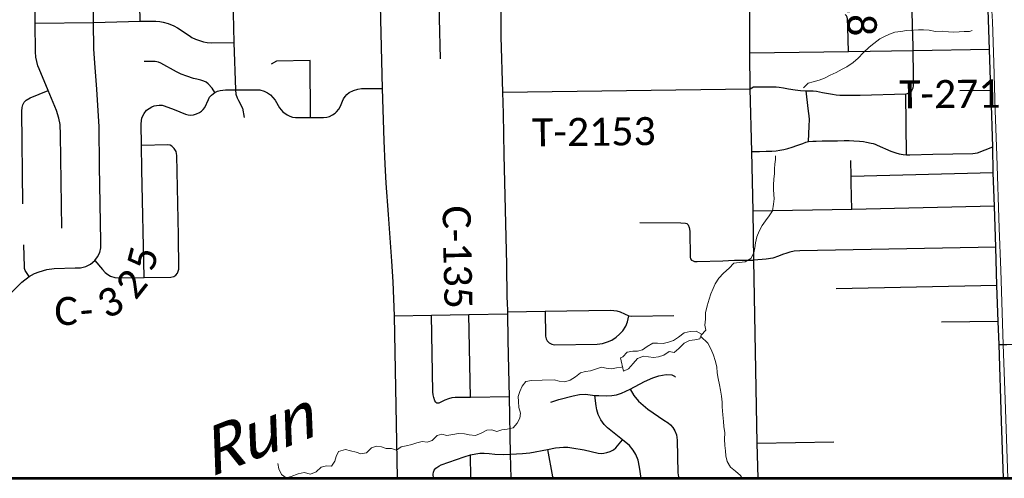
# Model space of a CAD drawing. Header units: feet. Extents: x 14.58 to 21.38, y 7.74 to 14.55.
# Tile 2 of 73: x 15.59 to 17.58, y 7.75 to 8.68. Entities that reach past the tile are written whole.
import ezdxf

# ---------------------------------------------------------------- set-up
doc = ezdxf.new("R2010")
doc.units = ezdxf.units.FT
doc.header["$LTSCALE"] = 20
doc.header["$MEASUREMENT"] = 0
doc.linetypes.add('rr2', pattern=[0])
for name, color, linetype, lineweight in [('GM_X_County_Road', 3, 'Continuous', 30), ('GM_X_County_Road_Text', 3, 'Continuous', 0), ('GM_X_Interstate_Route', 1, 'Continuous', 53), ('GM_X_Minor_Lake', 5, 'Continuous', 0), ('GM_X_Minor_River', 5, 'Continuous', 0), ('GM_X_Minor_River_Text', 5, 'Continuous', 0), ('GM_X_Rail_Line', 7, 'rr2', 13), ('GM_X_State_Route', 1, 'Continuous', 30)]:
    doc.layers.add(name, color=color, linetype=linetype, lineweight=lineweight)
doc.layers.add('GM_X_Township_Road', color=252, linetype='Continuous', lineweight=30, true_color=0x696969)
doc.layers.add('GM_X_Township_Road_Text', color=252, linetype='Continuous', lineweight=0, true_color=0x696969)
doc.styles.add('Slanted Normal (0.14) Font 31', font='dgn031.shx', dxfattribs={"height": 0.14})

msp = doc.modelspace()

# ---------------------------------------------------------------- linework, layer by layer
at = {"layer": 'GM_X_County_Road', "flags": 128}
for points in [[(16.5687, 8.5327), (16.5658, 8.6445), (16.5654, 8.6851), (16.5639, 8.7594), (16.5574, 9.0315), (16.5542, 9.1455), (16.551, 9.377), (16.549, 9.5116), (16.5477, 9.5773), (16.5459, 9.6437), (16.5448, 9.6861)], [(16.3562, 7.7517), (16.3502, 8.0804), (16.3474, 8.1489), (16.3445, 8.1907), (16.3379, 8.2853), (16.3332, 8.3483), (16.3309, 8.3869), (16.3291, 8.4339), (16.3259, 8.5402), (16.317, 8.9044), (16.3105, 9.1425)], [(17.5563, 8.5271), (17.556, 8.5366), (17.5535, 8.6186), (17.55, 8.7199), (17.546, 8.7501), (17.5417, 8.7763), (17.5068, 8.9283), (17.4554, 9.156)], [(15.7439, 8.5912), (15.7417, 8.6201), (15.7414, 8.6732), (15.7408, 8.7693), (15.7387, 8.7818), (15.7314, 8.8132), (15.7292, 8.8239), (15.7265, 8.8398), (15.7255, 8.8544), (15.7258, 8.9356), (15.7249, 8.9493), (15.7227, 8.9636), (15.7175, 8.981), (15.7108, 8.997), (15.7028, 9.0103), (15.6903, 9.0263), (15.6725, 9.0475), (15.6691, 9.0521), (15.6659, 9.0566), (15.6654, 9.0646), (15.6653, 9.134)], [(15.5243, 8.0743), (15.5306, 8.0834), (15.5446, 8.097), (15.596, 8.1486), (15.6113, 8.1596), (15.6219, 8.1658), (15.6317, 8.1696), (15.6472, 8.1742), (15.6616, 8.1763), (15.704, 8.1774), (15.715, 8.1773), (15.7258, 8.1798), (15.7352, 8.1849), (15.744, 8.1922), (15.7495, 8.1994), (15.7538, 8.2083), (15.756, 8.2179), (15.7564, 8.2304), (15.7532, 8.3829), (15.7526, 8.4624), (15.7479, 8.5385), (15.7439, 8.5912)], [(16.5782, 8.1083), (16.5779, 8.1163), (16.5768, 8.1844), (16.572, 8.4057), (16.5704, 8.4892), (16.5687, 8.5327)], [(17.5817, 7.7517), (17.5777, 7.867), (17.5727, 8.0221), (17.5708, 8.0691), (17.5683, 8.1415), (17.5663, 8.2195), (17.563, 8.3018), (17.5608, 8.3694), (17.5598, 8.4218), (17.5563, 8.5271)], [(16.5801, 8.0322), (16.579, 8.0844), (16.5789, 8.0883), (16.5782, 8.1083)], [(16.5857, 7.7517), (16.5847, 7.8008), (16.5822, 7.9166), (16.5808, 8.0008), (16.5801, 8.0322)]]:
    msp.add_lwpolyline(points, dxfattribs=at)
at = {"layer": 'GM_X_Interstate_Route', "flags": 128}
msp.add_lwpolyline([(14.577, 11.6527), (14.577, 7.7517), (19.5613, 7.7517)], dxfattribs=at)
at = {"layer": 'GM_X_Minor_Lake', "flags": 128}
for points in [[(16.8132, 7.9687), (16.8234, 7.9731), (16.8323, 7.9842), (16.8416, 7.9938), (16.8533, 7.9989), (16.8639, 7.9975), (16.8734, 7.9962), (16.8836, 7.9971), (16.8946, 8.0006), (16.9051, 8.008), (16.9153, 8.0059), (16.9251, 8.014), (16.9359, 8.0247), (16.9468, 8.0302), (16.9574, 8.0315), (16.9676, 8.0335), (16.9708, 8.0435), (16.9598, 8.049), (16.948, 8.0488), (16.9359, 8.046), (16.9243, 8.0375), (16.9142, 8.0305), (16.904, 8.027), (16.8935, 8.0242), (16.8821, 8.0248), (16.8726, 8.025), (16.861, 8.0184), (16.8512, 8.0114), (16.8414, 8.0086), (16.8319, 8.0089), (16.8202, 8.0068), (16.812, 7.9972), (16.8068, 7.9956)], [(16.8068, 7.9956), (16.8132, 7.9687)]]:
    msp.add_lwpolyline(points, dxfattribs=at)
at = {"layer": 'GM_X_Minor_River', "flags": 128}
for points in [[(17.177, 8.5411), (17.1867, 8.5507), (17.1965, 8.5535), (17.209, 8.5567), (17.2195, 8.5611), (17.2312, 8.5673), (17.2428, 8.5724), (17.2552, 8.579), (17.265, 8.5837), (17.2777, 8.5926), (17.2875, 8.6015), (17.2979, 8.6119), (17.3099, 8.6234), (17.3196, 8.6312), (17.3312, 8.6404), (17.341, 8.6455), (17.3507, 8.6502), (17.3617, 8.6542), (17.3742, 8.6551), (17.3855, 8.6571), (17.3995, 8.6577), (17.4093, 8.6586), (17.4199, 8.6588), (17.4309, 8.6578), (17.4439, 8.6553), (17.4586, 8.6563), (17.47, 8.6545), (17.4799, 8.6539), (17.4916, 8.6544), (17.5018, 8.655), (17.5128, 8.6555), (17.5181, 8.6571)], [(16.9701, 8.0412), (16.9794, 8.0516), (16.9778, 8.0614), (16.9791, 8.0736), (16.9789, 8.0865), (16.9821, 8.1002), (16.9864, 8.1139), (16.9897, 8.125), (16.9941, 8.1353), (16.9981, 8.1448), (17.0059, 8.1567), (17.0152, 8.1667), (17.0264, 8.1768), (17.0365, 8.1871), (17.0471, 8.1881), (17.0592, 8.1897), (17.0704, 8.196), (17.0763, 8.2078), (17.0784, 8.2181), (17.0798, 8.2276), (17.083, 8.2402), (17.0874, 8.2517), (17.0937, 8.2627), (17.1, 8.2727), (17.1074, 8.2823), (17.1141, 8.2926), (17.1165, 8.306), (17.1175, 8.3166), (17.1165, 8.3348), (17.1167, 8.3455), (17.1173, 8.3569), (17.1186, 8.3679), (17.1185, 8.3774), (17.1191, 8.3869), (17.1201, 8.3964), (17.1203, 8.404)], [(16.9693, 8.0387), (16.9836, 8.025), (16.9902, 8.0122), (16.9953, 8.0005), (16.9985, 7.9903), (17.0018, 7.9774), (17.0027, 7.9653), (17.0044, 7.9539), (17.0072, 7.9407), (17.0089, 7.9301), (17.0114, 7.9176), (17.0127, 7.9058), (17.0128, 7.896), (17.0142, 7.8804), (17.0156, 7.8664), (17.0157, 7.8565), (17.0178, 7.844), (17.0176, 7.8311), (17.0178, 7.8182), (17.0195, 7.8076), (17.02, 7.797), (17.0228, 7.7856), (17.0294, 7.7743), (17.0394, 7.7665), (17.0498, 7.7575), (17.0533, 7.7517)], [(16.1137, 7.7818), (16.1161, 7.7709), (16.1216, 7.7596), (16.1311, 7.7529), (16.141, 7.7553), (16.1553, 7.7608), (16.1674, 7.7633), (16.1799, 7.7604), (16.1916, 7.7651), (16.2017, 7.7744), (16.2122, 7.7772), (16.2225, 7.7762), (16.2295, 7.7866), (16.232, 7.7961), (16.2368, 7.806), (16.2508, 7.81), (16.2607, 7.8071), (16.2724, 7.8043), (16.282, 7.8014), (16.2933, 7.803), (16.3034, 7.8131), (16.3136, 7.8166), (16.3234, 7.8156), (16.3333, 7.8123), (16.3436, 7.8117), (16.3538, 7.8085), (16.3636, 7.8151), (16.3738, 7.8175), (16.3847, 7.8199), (16.3953, 7.8235), (16.4062, 7.8259), (16.4157, 7.8245), (16.4263, 7.8285), (16.436, 7.8381), (16.4458, 7.8409), (16.4561, 7.8384), (16.4682, 7.8401), (16.4795, 7.8425), (16.4912, 7.8419), (16.5007, 7.8394), (16.514, 7.8385), (16.5249, 7.8428), (16.5366, 7.8494), (16.5468, 7.8499), (16.5567, 7.8467), (16.5673, 7.8498), (16.5779, 7.8511), (16.5899, 7.8536), (16.5981, 7.8632), (16.6037, 7.8731), (16.605, 7.8834), (16.6011, 7.8947), (16.6009, 7.9069), (16.6, 7.9175), (16.6036, 7.9271), (16.6084, 7.9381), (16.6154, 7.9477), (16.6271, 7.9498), (16.6483, 7.9501), (16.6726, 7.9512), (16.6832, 7.9479), (16.6946, 7.9469), (16.7055, 7.9505), (16.7157, 7.9571), (16.7262, 7.9649), (16.7363, 7.968), (16.7462, 7.9689), (16.7582, 7.9733), (16.7688, 7.9768), (16.7783, 7.9743), (16.7889, 7.973), (16.7991, 7.975), (16.8093, 7.9763), (16.8112, 7.9772)]]:
    msp.add_lwpolyline(points, dxfattribs=at)
at = {"layer": 'GM_X_Rail_Line', "ltscale": 3.78788e-07, "flags": 128}
msp.add_lwpolyline([(17.5903, 7.7517), (17.5848, 7.911), (17.581, 8.0225), (17.5758, 8.1726), (17.573, 8.2574), (17.5683, 8.4047), (17.5649, 8.4956), (17.5619, 8.592), (17.5591, 8.6753), (17.5581, 8.697), (17.5572, 8.7107), (17.5563, 8.7252), (17.5551, 8.7376), (17.5534, 8.7491), (17.5514, 8.762), (17.549, 8.7755), (17.5446, 8.7972), (17.535, 8.8368), (17.4888, 9.0407), (17.4722, 9.1125), (17.4579, 9.1755), (17.4089, 9.3888), (17.3862, 9.4897), (17.3655, 9.5784), (17.3409, 9.6871), (17.321, 9.7736), (17.3141, 9.8052), (17.3101, 9.8286), (17.3081, 9.8461), (17.3068, 9.8583), (17.3058, 9.8715), (17.3051, 9.8894), (17.297, 10.2858), (17.2916, 10.5599), (17.2847, 10.8944), (17.2823, 11.0204), (17.2775, 11.253), (17.2742, 11.4194), (17.2699, 11.6231), (17.2695, 11.6703), (17.27, 11.6813), (17.2705, 11.6926), (17.2713, 11.7046), (17.2725, 11.7152), (17.2738, 11.7263), (17.275, 11.7368), (17.2767, 11.7477), (17.2788, 11.7592), (17.2818, 11.7741), (17.286, 11.7924), (17.3464, 12.0472), (17.408, 12.3034), (17.4265, 12.386), (17.4292, 12.3992), (17.4316, 12.4129), (17.4336, 12.4263), (17.4349, 12.4387), (17.4364, 12.4551), (17.4378, 12.4818), (17.4376, 12.497), (17.4374, 12.5108), (17.4372, 12.5225), (17.4368, 12.5318), (17.4358, 12.5433), (17.4346, 12.5525), (17.4333, 12.5649), (17.432, 12.5772), (17.431, 12.5872), (17.4307, 12.5975), (17.4311, 12.6074), (17.4318, 12.6173), (17.4332, 12.6306), (17.4351, 12.6445), (17.4368, 12.6593), (17.439, 12.6759), (17.4413, 12.696), (17.4476, 12.7478), (17.4548, 12.8033), (17.458, 12.8156), (17.4632, 12.8291), (17.4694, 12.8391), (17.476, 12.848), (17.4826, 12.8555), (17.4893, 12.8621), (17.5024, 12.8742), (17.5148, 12.8846), (17.5362, 12.9019), (17.5481, 12.9119), (17.5577, 12.9203), (17.5672, 12.9287), (17.5765, 12.9376), (17.5941, 12.9552), (17.6164, 12.9804), (17.6311, 12.9983), (17.6424, 13.0135), (17.6532, 13.0286), (17.6721, 13.0574)], dxfattribs=at)
at = {"layer": 'GM_X_State_Route', "flags": 128}
for points in [[(17.0686, 8.6308), (17.0686, 8.6883), (17.0655, 8.7681), (17.0624, 8.8884)], [(17.0854, 7.7517), (17.0835, 7.823), (17.0765, 8.1928), (17.0754, 8.2917), (17.0725, 8.4126), (17.069, 8.5396), (17.0686, 8.6117), (17.0686, 8.6308)]]:
    msp.add_lwpolyline(points, dxfattribs=at)
at = {"layer": 'GM_X_Township_Road'}
for p, q in [((15.6235, 8.6722), (15.7414, 8.6732)), ((16.1804, 8.4811), (16.1793, 8.5967)), ((16.5687, 8.5327), (17.069, 8.5396)), ((17.4935, 8.5363), (17.556, 8.5366)), ((17.5608, 8.3694), (17.2733, 8.3624)), ((17.5683, 8.1415), (17.2434, 8.1348)), ((16.5034, 7.9154), (16.5004, 8.0832)), ((17.5708, 8.0691), (17.4561, 8.0672)), ((17.0835, 7.823), (17.2382, 7.8257)), ((16.5044, 7.7517), (16.5035, 7.7992))]:
    msp.add_line(p, q, dxfattribs=at)
at = {"layer": 'GM_X_Township_Road', "flags": 128}
for points in [[(17.3985, 8.6264), (17.3977, 8.6652), (17.3943, 8.8302), (17.3917, 8.9271), (17.3867, 9.1546)], [(15.6317, 8.5796), (15.629, 8.5861), (15.6268, 8.5948), (15.6249, 8.6033), (15.6237, 8.6145), (15.6235, 8.6722), (15.6232, 8.7215), (15.6225, 8.7338), (15.6209, 8.7468), (15.6178, 8.7589), (15.6041, 8.801), (15.6003, 8.8188), (15.5983, 8.8431), (15.5969, 8.926), (15.5983, 8.9407), (15.6009, 8.9525), (15.606, 8.9651), (15.6202, 8.9891), (15.6659, 9.0566)], [(16.443, 8.6003), (16.4409, 8.6821), (16.4396, 8.7571), (16.4334, 9.0353)], [(16.0218, 8.7823), (16.025, 8.6332), (16.0285, 8.5375), (16.0293, 8.5288), (16.0319, 8.521), (16.0345, 8.5157), (16.0424, 8.5002), (16.0456, 8.4811)], [(15.8358, 8.6762), (15.8343, 8.7411)], [(17.2681, 8.6142), (17.2667, 8.664), (17.2659, 8.6809), (17.2653, 8.6841), (17.2642, 8.6869), (17.2629, 8.6885), (17.2619, 8.6893), (17.261, 8.6897)], [(15.7414, 8.6732), (15.8358, 8.6762), (15.8671, 8.6761), (15.8755, 8.6754), (15.8819, 8.6743), (15.892, 8.6715), (15.9037, 8.6668), (15.9111, 8.6628), (15.9348, 8.6469), (15.9402, 8.6433), (15.9472, 8.6398), (15.9553, 8.6368), (15.9639, 8.6346), (15.9713, 8.6328), (15.9798, 8.6327), (16.025, 8.6332)], [(17.3855, 8.406), (17.3837, 8.5292), (17.3872, 8.53), (17.3904, 8.5315), (17.3934, 8.5337), (17.3958, 8.5361), (17.3977, 8.5388), (17.3989, 8.5417), (17.3997, 8.5452), (17.3994, 8.5686), (17.3987, 8.6164), (17.3985, 8.6264)], [(17.5535, 8.6186), (17.3987, 8.6164), (17.2681, 8.6142), (17.0686, 8.6117)], [(15.9863, 8.532), (15.9812, 8.5408), (15.9732, 8.5492), (15.9688, 8.5527), (15.9641, 8.555), (15.9586, 8.557), (15.9503, 8.5589), (15.9432, 8.5605), (15.93, 8.5647), (15.9183, 8.5693), (15.909, 8.5736), (15.8772, 8.5912), (15.8727, 8.5932), (15.8694, 8.594), (15.8659, 8.5944), (15.8436, 8.5944)], [(16.1793, 8.5967), (16.1115, 8.5953), (16.1005, 8.5892)], [(15.6772, 8.2579), (15.6743, 8.4464), (15.6736, 8.467), (15.6714, 8.4803), (15.6662, 8.4955), (15.6493, 8.536), (15.6317, 8.5796)], [(17.069, 8.5396), (17.0761, 8.5432), (17.1219, 8.5435), (17.1281, 8.5429), (17.1363, 8.5416), (17.1469, 8.5394), (17.1602, 8.5371), (17.1713, 8.5357), (17.1823, 8.5354), (17.1891, 8.5352), (17.1968, 8.5354), (17.2032, 8.5344), (17.2156, 8.5322), (17.2358, 8.5285), (17.2432, 8.5273), (17.2502, 8.5265), (17.2915, 8.5268), (17.3837, 8.5292)], [(15.5985, 8.3066), (15.5962, 8.494), (15.5969, 8.5013), (15.5983, 8.5068), (15.6011, 8.5121), (15.6054, 8.5167), (15.613, 8.5211), (15.6493, 8.536)], [(15.844, 8.1578), (15.8392, 8.3762), (15.8384, 8.4247), (15.8375, 8.4685), (15.8392, 8.4805), (15.8434, 8.4897), (15.8485, 8.496), (15.8537, 8.4999), (15.859, 8.5028), (15.8637, 8.5048), (15.8688, 8.5057), (15.8738, 8.5062), (15.8802, 8.5061), (15.8842, 8.5051), (15.9047, 8.4975), (15.9271, 8.4882), (15.9325, 8.4869), (15.9375, 8.4864), (15.9438, 8.4868), (15.9496, 8.4885), (15.9557, 8.4915), (15.9599, 8.4944), (15.9627, 8.4973), (15.9663, 8.5016), (15.9737, 8.518), (15.9759, 8.5223), (15.9799, 8.5267), (15.9863, 8.532), (15.9919, 8.5344), (15.9975, 8.5361), (16.0082, 8.5371), (16.0285, 8.5375), (16.0576, 8.5374), (16.0778, 8.537), (16.0863, 8.5348), (16.093, 8.5315), (16.0994, 8.5273), (16.1086, 8.5165), (16.1176, 8.5006), (16.1243, 8.4928), (16.1328, 8.4866), (16.1386, 8.4839), (16.144, 8.4823), (16.1499, 8.4816), (16.1688, 8.4812), (16.1804, 8.4811), (16.2065, 8.4813), (16.2128, 8.4819), (16.2187, 8.4836), (16.2246, 8.4865), (16.2297, 8.4901), (16.2327, 8.4929), (16.2372, 8.4985), (16.2406, 8.5042), (16.2447, 8.5147), (16.2467, 8.5189), (16.2502, 8.5241), (16.2535, 8.5277), (16.2585, 8.5318), (16.2667, 8.5361), (16.2757, 8.5388), (16.2834, 8.5401), (16.3259, 8.5402)], [(17.187, 8.433), (17.1885, 8.4636), (17.1893, 8.4771), (17.1888, 8.4847), (17.1873, 8.4942), (17.184, 8.5231), (17.1823, 8.5354)], [(15.744, 8.1922), (15.7594, 8.1742), (15.7651, 8.1678), (15.7701, 8.1638), (15.7759, 8.1607), (15.7846, 8.1577), (15.7967, 8.157), (15.844, 8.1578), (15.8975, 8.1583), (15.9036, 8.16), (15.9079, 8.1624), (15.9113, 8.1663), (15.9141, 8.1747), (15.9133, 8.2429), (15.9099, 8.4047), (15.9084, 8.4124), (15.9045, 8.419), (15.8998, 8.4235), (15.8961, 8.4252), (15.8914, 8.4259), (15.8384, 8.4247)], [(17.0725, 8.4126), (17.0882, 8.4129), (17.1016, 8.4132), (17.1128, 8.4136), (17.1219, 8.4142), (17.129, 8.415), (17.1371, 8.4165), (17.1456, 8.4185), (17.1541, 8.4212), (17.1635, 8.4245), (17.1755, 8.429), (17.1819, 8.4317), (17.187, 8.433), (17.1962, 8.4336), (17.2024, 8.4337), (17.2148, 8.434), (17.2457, 8.4345), (17.2595, 8.4348), (17.2691, 8.4349), (17.2791, 8.4345), (17.2905, 8.4338), (17.2981, 8.4329), (17.3045, 8.4317), (17.3136, 8.4297), (17.3178, 8.4285), (17.322, 8.4272), (17.3262, 8.4252), (17.3539, 8.4131), (17.3638, 8.4096), (17.3704, 8.4079), (17.3784, 8.4064), (17.3855, 8.406), (17.3919, 8.4057), (17.4383, 8.4071), (17.5197, 8.4086), (17.5243, 8.409), (17.5286, 8.41), (17.5598, 8.4218)], [(17.2733, 8.3613), (17.2733, 8.3624), (17.2727, 8.3941)], [(17.2748, 8.2954), (17.2736, 8.3495), (17.2733, 8.3613)], [(17.563, 8.3018), (17.2748, 8.2954), (17.0754, 8.2917)], [(16.8458, 8.269), (16.9289, 8.2687), (16.9382, 8.2676), (16.9413, 8.2667), (16.9435, 8.2644), (16.9458, 8.259), (16.9471, 8.2512), (16.948, 8.1989), (16.9488, 8.1955), (16.9505, 8.1929), (16.9536, 8.1913), (16.9566, 8.1904), (16.9623, 8.1902), (17.0138, 8.1915), (17.0256, 8.1923), (17.0376, 8.1932), (17.0765, 8.1928)], [(15.6113, 8.1596), (15.603, 8.1719), (15.6018, 8.1758), (15.6016, 8.1796), (15.6006, 8.224)], [(17.5663, 8.2195), (17.1696, 8.2116), (17.1581, 8.2108), (17.1495, 8.2092), (17.1435, 8.2072), (17.1345, 8.2041), (17.1266, 8.201), (17.1148, 8.1971), (17.1016, 8.1946), (17.0765, 8.1928)], [(16.3502, 8.0804), (16.4245, 8.0816), (16.5004, 8.0832), (16.579, 8.0844)], [(16.5789, 8.0883), (16.6548, 8.0895), (16.7867, 8.0917), (16.7938, 8.0912), (16.7997, 8.0902), (16.8063, 8.0882), (16.8241, 8.0801), (16.8294, 8.0794), (16.9146, 8.0809)], [(16.6548, 8.0895), (16.6553, 8.0392), (16.6564, 8.0338), (16.6587, 8.0295), (16.6627, 8.0258), (16.6678, 8.0231), (16.6725, 8.0218), (16.7599, 8.0229), (16.7703, 8.0244), (16.7804, 8.0275), (16.7893, 8.0311), (16.7984, 8.0369), (16.8051, 8.0429), (16.8119, 8.0503), (16.8178, 8.0596), (16.8214, 8.0681), (16.8241, 8.0801)], [(16.5822, 7.9166), (16.5034, 7.9154), (16.4728, 7.9149), (16.4661, 7.9144), (16.4591, 7.9124), (16.4516, 7.9096), (16.4396, 7.9034), (16.4358, 7.904), (16.4333, 7.9058), (16.4318, 7.9085), (16.4293, 7.9153), (16.4281, 7.9205), (16.4273, 7.9269), (16.4245, 8.0816)], [(17.5727, 8.0221), (17.5883, 8.0221), (17.7716, 8.0243), (17.9743, 8.0284), (18.384, 8.0371), (18.5114, 8.0403), (18.5788, 8.0413)], [(16.6659, 7.906), (16.6826, 7.9114), (16.7111, 7.9187), (16.7242, 7.9211), (16.7361, 7.9217), (16.7554, 7.9194), (16.7633, 7.9192), (16.7784, 7.9184), (16.7892, 7.9191), (16.7986, 7.9204), (16.8093, 7.9241), (16.8264, 7.9322), (16.8552, 7.9476), (16.8727, 7.9549), (16.8842, 7.9588), (16.899, 7.9614), (16.911, 7.9609), (16.9162, 7.9584), (16.9184, 7.956)], [(16.8264, 7.9322), (16.8339, 7.9194), (16.8431, 7.9076), (16.8525, 7.8995), (16.8624, 7.8918), (16.8946, 7.8694), (16.9036, 7.8636), (16.9079, 7.8596), (16.913, 7.8542), (16.9168, 7.8479), (16.9202, 7.8394), (16.9217, 7.8291), (16.923, 7.7625), (16.9242, 7.7549), (16.9253, 7.7517)], [(16.8487, 7.7517), (16.8455, 7.7746), (16.8428, 7.7884), (16.8382, 7.7997), (16.8326, 7.8088), (16.8249, 7.8178), (16.8109, 7.8295), (16.7805, 7.8539), (16.7742, 7.8603), (16.7671, 7.8699), (16.7616, 7.8811), (16.7589, 7.8904), (16.7577, 7.8981), (16.7554, 7.9194)], [(16.4286, 7.7517), (16.4284, 7.7602), (16.4291, 7.7639), (16.4304, 7.7679), (16.4337, 7.7721), (16.4396, 7.7765), (16.4445, 7.7791), (16.491, 7.7955), (16.5035, 7.7992), (16.5144, 7.8014), (16.5226, 7.8026), (16.5316, 7.8029), (16.5412, 7.8022), (16.5529, 7.8007), (16.57, 7.8002), (16.5847, 7.8008), (16.6089, 7.8016), (16.6235, 7.8031), (16.6591, 7.8101), (16.6758, 7.8131), (16.6838, 7.8139), (16.6918, 7.8145), (16.7005, 7.8145), (16.7086, 7.8136), (16.7337, 7.8094), (16.762, 7.8027), (16.768, 7.8022), (16.7735, 7.8024), (16.7792, 7.8037), (16.7858, 7.806), (16.7927, 7.8096), (16.7978, 7.8136), (16.8109, 7.8295)], [(16.6591, 7.8101), (16.6696, 7.7548), (16.6712, 7.7517)]]:
    msp.add_lwpolyline(points, dxfattribs=at)

# ---------------------------------------------------------------- texts
at = {"layer": 'GM_X_County_Road_Text', "char_height": 0.056818, "attachment_point": 7, "line_spacing_factor": 0.8, "style": 'Slanted Normal (0.14) Font 31'}
for s, insert, rotation in [('{\\fCalibri Light|b0|i0|c0|p34;\\C256;C-135}', (16.4464, 8.3029), 271.1022), ('{\\fCalibri Light|b0|i0|c0|p34;\\C256;5}', (15.8627, 8.1673), 75.3689), ('{\\fCalibri Light|b0|i0|c0|p34;\\C256;2}', (15.8264, 8.1102), 51.79), ('{\\fCalibri Light|b0|i0|c0|p34;\\C256;3}', (15.7685, 8.0723), 27.1065), ('{\\fCalibri Light|b0|i0|c0|p34;\\C256;C}', (15.6624, 8.061), 0.3786), ('{\\fCalibri Light|b0|i0|c0|p34;\\C256;-}', (15.7159, 8.0617), 5.2452)]:
    msp.add_mtext(s, dxfattribs=dict(at, insert=insert, rotation=rotation))
at = {"layer": 'GM_X_Minor_River_Text', "insert": (16.0891, 7.7966), "char_height": 0.094759, "attachment_point": 8, "rotation": 21.5266, "line_spacing_factor": 0.8, "style": 'Slanted Normal (0.14) Font 31'}
msp.add_mtext('{\\fCalibri Light|b0|i1|c0|p34;\\Q13;\\C256;Run}', dxfattribs=at)
at = {"layer": 'GM_X_Township_Road_Text', "char_height": 0.056818, "attachment_point": 7, "line_spacing_factor": 0.8, "style": 'Slanted Normal (0.14) Font 31'}
for s, insert, rotation in [('{\\fCalibri Light|b0|i0|c0|p34;\\C256;T-328}', (17.2623, 8.8501), 270.8431), ('{\\fCalibri Light|b0|i0|c0|p34;\\C256;T-271}', (17.3708, 8.4995), 0.5614), ('{\\fCalibri Light|b0|i0|c0|p34;\\C256;T-2153}', (16.6286, 8.422), 0.7021)]:
    msp.add_mtext(s, dxfattribs=dict(at, insert=insert, rotation=rotation))

doc.saveas('drawing.dxf')
